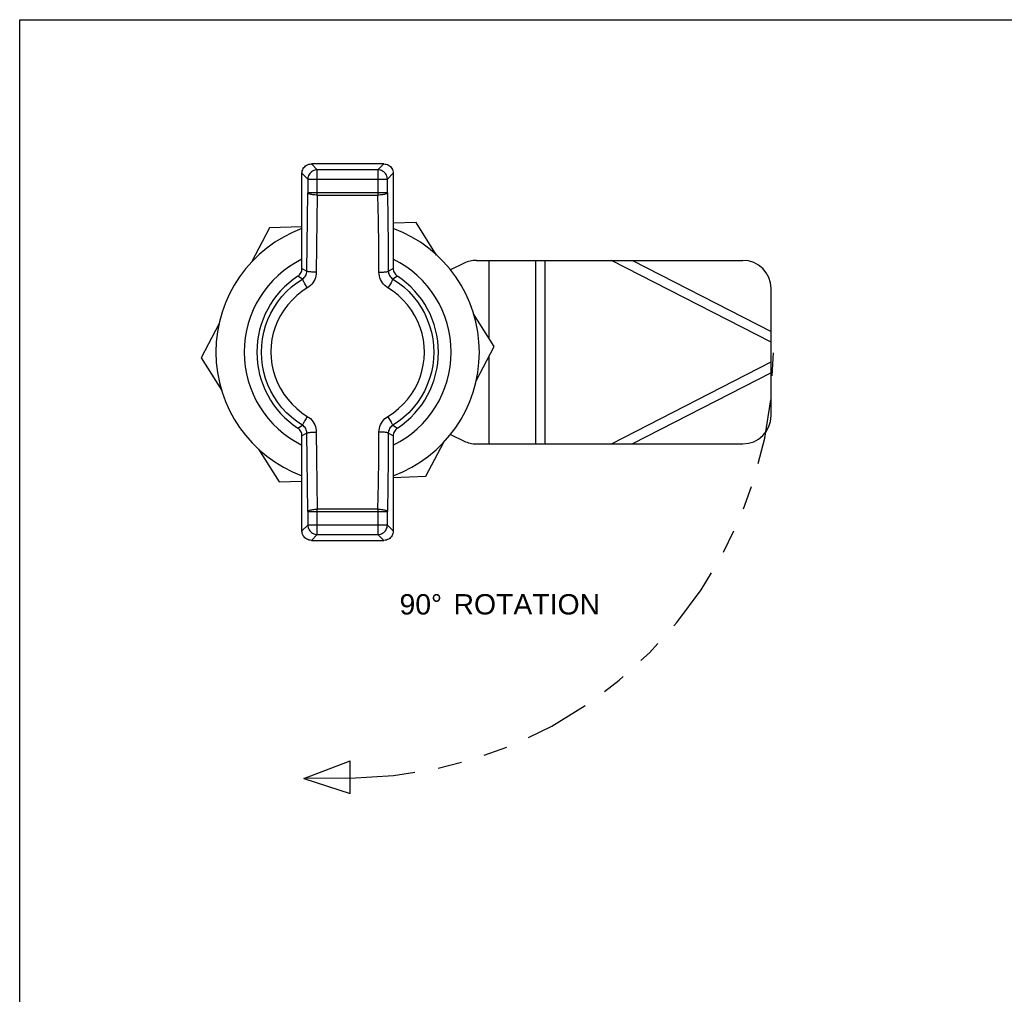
# Model space of a CAD drawing. Header units: inches. Extents: x 0 to 11, y 0 to 8.5.
# Tile 2 of 6: x 0 to 4.1, y 4.4 to 8.5. Entities that reach past the tile are written whole.
import ezdxf

# ---------------------------------------------------------------- set-up
doc = ezdxf.new("R2010")
doc.units = ezdxf.units.IN
doc.header["$LTSCALE"] = 0.605
doc.header["$MEASUREMENT"] = 0
doc.linetypes.add('PHANTOM', pattern=[0.8, 0.45, -0.05, 0.1, -0.05, 0.1, -0.05])
doc.layers.get('0').update_dxf_attribs({"linetype": 'CONTINUOUS'})
doc.layers.add('DEFAULT_3', color=7, linetype='PHANTOM')
doc.styles.get("Standard").update_dxf_attribs({"font": 'arial.ttf'})

msp = doc.modelspace()

# ---------------------------------------------------------------- linework, layer by layer
at = {"color": 7, "linetype": 'Continuous'}
for p, q in [((0, 0), (0, 8.5)), ((0, 8.5), (11, 8.5)), ((1.2206, 7.8967), (1.2453, 7.872)), ((1.5239, 7.8967), (1.2206, 7.8967)), ((1.2453, 7.7663), (1.2453, 7.872)), ((1.4992, 7.872), (1.2453, 7.872)), ((1.4992, 7.872), (1.5239, 7.8967)), ((1.4992, 7.872), (1.4992, 7.7663)), ((1.1813, 7.4595), (1.1813, 7.8575)), ((1.206, 7.8327), (1.1813, 7.8574)), ((1.206, 7.8327), (1.206, 7.7755)), ((1.206, 7.8327), (1.5385, 7.8327)), ((1.5632, 7.8574), (1.5385, 7.8327)), ((1.5385, 7.7755), (1.5385, 7.8327)), ((1.5632, 7.8575), (1.5632, 7.4595)), ((1.2044, 7.6672), (1.206, 7.7755)), ((1.5385, 7.7755), (1.206, 7.7755)), ((1.2453, 7.7663), (1.2437, 7.6595)), ((1.2453, 7.7663), (1.4992, 7.7663)), ((1.5009, 7.6595), (1.4992, 7.7663)), ((1.5385, 7.7755), (1.5401, 7.6672)), ((1.203, 7.5581), (1.2044, 7.6672)), ((1.5401, 7.6672), (1.5415, 7.5581)), ((1.0454, 7.6287), (0.9703, 7.4863)), ((1.1813, 7.6339), (1.0454, 7.6287)), ((1.2437, 7.6595), (1.2423, 7.5519)), ((1.5022, 7.5519), (1.5009, 7.6595)), ((1.6587, 7.652), (1.5632, 7.6484)), ((1.7447, 7.5154), (1.6587, 7.652)), ((1.202, 7.4482), (1.203, 7.5581)), ((1.2423, 7.5519), (1.2413, 7.4436)), ((1.5033, 7.4436), (1.5022, 7.5519)), ((1.5415, 7.5581), (1.5425, 7.4482)), ((1.1813, 7.4596), (1.202, 7.4482)), ((1.5425, 7.4482), (1.5632, 7.4596)), ((1.8597, 7.4813), (1.8025, 7.4535)), ((1.9112, 7.4931), (3.0258, 7.4931)), ((1.9628, 7.4931), (1.9628, 7.1687)), ((2.1597, 6.7254), (2.1597, 7.4931)), ((2.199, 6.7254), (2.199, 7.4931)), ((3.1439, 7.1503), (2.4758, 7.4931)), ((2.5643, 7.4931), (3.1439, 7.1957)), ((1.1829, 7.4151), (1.1636, 7.4268)), ((1.5809, 7.4268), (1.5616, 7.4151)), ((3.1439, 6.8435), (3.1439, 7.375)), ((1.9855, 7.1326), (1.8993, 7.2696)), ((0.8344, 7.2289), (0.759, 7.086)), ((1.9101, 6.9896), (1.9855, 7.1326)), ((1.9628, 7.0895), (1.9628, 6.7254)), ((0.759, 7.086), (0.8452, 6.9489)), ((2.4758, 6.7254), (3.1439, 7.0682)), ((3.1439, 7.0228), (2.5643, 6.7254)), ((1.1636, 6.7918), (1.1829, 6.8034)), ((1.5616, 6.8034), (1.5809, 6.7918)), ((1.202, 6.7703), (1.1813, 6.7589)), ((1.1813, 6.361), (1.1813, 6.759)), ((1.203, 6.6605), (1.202, 6.7703)), ((1.2413, 6.775), (1.2423, 6.6667)), ((1.5022, 6.6667), (1.5033, 6.775)), ((1.5425, 6.7703), (1.5415, 6.6605)), ((1.5632, 6.7589), (1.5425, 6.7703)), ((1.5632, 6.759), (1.5632, 6.361)), ((1.8025, 6.765), (1.8597, 6.7373)), ((1.6991, 6.5898), (1.7742, 6.7322)), ((1.9112, 6.7254), (3.0258, 6.7254)), ((0.9998, 6.7031), (1.0858, 6.5665)), ((1.2044, 6.5513), (1.203, 6.6605)), ((1.2423, 6.6667), (1.2437, 6.559)), ((1.5009, 6.559), (1.5022, 6.6667)), ((1.5415, 6.6605), (1.5401, 6.5513)), ((1.0858, 6.5665), (1.1813, 6.5701)), ((1.206, 6.443), (1.2044, 6.5513)), ((1.2437, 6.559), (1.2453, 6.4522)), ((1.4992, 6.4522), (1.5009, 6.559)), ((1.5401, 6.5513), (1.5385, 6.443)), ((1.5632, 6.5846), (1.6991, 6.5898)), ((1.206, 6.443), (1.206, 6.3858)), ((1.206, 6.443), (1.5385, 6.443)), ((1.2453, 6.3466), (1.2453, 6.4522)), ((1.4992, 6.4522), (1.2453, 6.4522)), ((1.4992, 6.4522), (1.4992, 6.3466)), ((1.5385, 6.3858), (1.5385, 6.443)), ((1.1813, 6.3611), (1.206, 6.3858)), ((1.5385, 6.3858), (1.206, 6.3858)), ((1.2453, 6.3466), (1.2206, 6.3219)), ((1.2453, 6.3466), (1.4992, 6.3466)), ((1.5239, 6.3219), (1.4992, 6.3466)), ((1.5385, 6.3858), (1.5632, 6.3611)), ((1.2206, 6.3219), (1.5239, 6.3219))]:
    msp.add_line(p, q, dxfattribs=at)
for points in [[(1.1813, 7.8575), (1.1816, 7.8625), (1.1826, 7.8675), (1.1843, 7.8724), (1.1866, 7.8771), (1.1893, 7.8812), (1.1925, 7.8849), (1.1962, 7.8882), (1.2003, 7.8911), (1.205, 7.8935), (1.2101, 7.8952), (1.2152, 7.8963), (1.2205, 7.8967)], [(1.2453, 7.872), (1.2402, 7.8716), (1.2352, 7.8706), (1.2303, 7.8689), (1.2257, 7.8666), (1.2215, 7.8638), (1.2176, 7.8604), (1.2142, 7.8565), (1.2113, 7.8523), (1.2091, 7.8477), (1.2074, 7.8428), (1.2064, 7.8378), (1.206, 7.8327)], [(1.5385, 7.8327), (1.5381, 7.8378), (1.5371, 7.8428), (1.5355, 7.8477), (1.5332, 7.8523), (1.5303, 7.8565), (1.5269, 7.8604), (1.5231, 7.8638), (1.5188, 7.8666), (1.5142, 7.8689), (1.5094, 7.8706), (1.5043, 7.8716), (1.4992, 7.872)], [(1.524, 7.8967), (1.5291, 7.8963), (1.5341, 7.8954), (1.539, 7.8937), (1.5436, 7.8914), (1.5477, 7.8887), (1.5515, 7.8855), (1.5548, 7.8818), (1.5576, 7.8776), (1.56, 7.873), (1.5618, 7.8679), (1.5628, 7.8627), (1.5632, 7.8575)], [(1.2453, 7.7663), (1.2404, 7.7664), (1.2356, 7.7667), (1.231, 7.7671), (1.2267, 7.7677), (1.2226, 7.7683), (1.2188, 7.7691), (1.2154, 7.77), (1.2124, 7.771), (1.2099, 7.772), (1.208, 7.7731), (1.2067, 7.7743), (1.206, 7.7755)], [(1.5385, 7.7755), (1.5379, 7.7743), (1.5366, 7.7732), (1.5349, 7.7721), (1.5326, 7.7711), (1.5298, 7.7702), (1.5265, 7.7693), (1.5227, 7.7685), (1.5186, 7.7678), (1.5141, 7.7672), (1.5093, 7.7668), (1.5043, 7.7664), (1.4992, 7.7663)], [(1.1637, 7.4268), (1.1675, 7.4297), (1.171, 7.4331), (1.1741, 7.4368), (1.1766, 7.4409), (1.1786, 7.4453), (1.1801, 7.4499), (1.181, 7.4547), (1.1813, 7.4595)], [(1.5632, 7.4595), (1.5635, 7.4547), (1.5644, 7.4499), (1.5659, 7.4453), (1.5679, 7.4409), (1.5705, 7.4368), (1.5735, 7.4331), (1.577, 7.4297), (1.5809, 7.4268)], [(1.1829, 7.4151), (1.187, 7.418), (1.1907, 7.4213), (1.194, 7.4251), (1.1968, 7.4293), (1.199, 7.4338), (1.2006, 7.4385), (1.2016, 7.4433), (1.202, 7.4482)], [(1.2413, 7.4436), (1.2363, 7.4436), (1.2315, 7.4438), (1.227, 7.444), (1.2227, 7.4443), (1.2186, 7.4446), (1.2148, 7.445), (1.2113, 7.4454), (1.2084, 7.4459), (1.2059, 7.4465), (1.204, 7.447), (1.2027, 7.4476), (1.202, 7.4482)], [(1.2413, 7.4436), (1.2408, 7.4357), (1.2395, 7.4281), (1.2375, 7.4205), (1.2347, 7.4132), (1.2311, 7.4061), (1.2268, 7.3994), (1.2219, 7.3932), (1.2163, 7.3876), (1.2102, 7.3825), (1.2036, 7.378)], [(1.5033, 7.4436), (1.5082, 7.4436), (1.513, 7.4438), (1.5175, 7.444), (1.5219, 7.4443), (1.526, 7.4446), (1.5298, 7.445), (1.5332, 7.4454), (1.5362, 7.4459), (1.5386, 7.4465), (1.5405, 7.447), (1.5419, 7.4476), (1.5425, 7.4482)], [(1.541, 7.378), (1.5343, 7.3825), (1.5282, 7.3876), (1.5227, 7.3932), (1.5177, 7.3994), (1.5134, 7.4061), (1.5099, 7.4132), (1.507, 7.4205), (1.505, 7.4281), (1.5037, 7.4357), (1.5033, 7.4436)], [(1.5425, 7.4482), (1.5429, 7.4433), (1.5439, 7.4385), (1.5456, 7.4338), (1.5478, 7.4293), (1.5505, 7.4251), (1.5538, 7.4213), (1.5575, 7.418), (1.5616, 7.4151)], [(1.1829, 6.8034), (1.1595, 6.8191), (1.1373, 6.8366), (1.1166, 6.8557), (1.0975, 6.8765), (1.08, 6.8986), (1.0644, 6.9221), (1.0507, 6.9466), (1.0389, 6.9721), (1.0291, 6.9986), (1.0215, 7.0258), (1.016, 7.0533), (1.0127, 7.0811), (1.0116, 7.1092), (1.0127, 7.1374), (1.016, 7.1652), (1.0215, 7.1927), (1.0291, 7.2199), (1.0389, 7.2464), (1.0507, 7.2719), (1.0644, 7.2964), (1.08, 7.3199), (1.0975, 7.3421), (1.1167, 7.3628), (1.1373, 7.3819), (1.1595, 7.3994), (1.1829, 7.4151)], [(1.2036, 7.378), (1.1806, 7.3627), (1.1593, 7.3457), (1.1395, 7.327), (1.1216, 7.3068), (1.1054, 7.2852), (1.0913, 7.2625), (1.0791, 7.2386), (1.0691, 7.2139), (1.0612, 7.1887), (1.0556, 7.1631), (1.0521, 7.1369), (1.0509, 7.1106), (1.0519, 7.0842), (1.0552, 7.0578), (1.0607, 7.0319), (1.0685, 7.0064), (1.0785, 6.9813), (1.0907, 6.957), (1.1051, 6.9339), (1.1214, 6.912), (1.1395, 6.8916), (1.1593, 6.8728), (1.1807, 6.8558), (1.2036, 6.8406)], [(1.2036, 7.378), (1.2008, 7.3824), (1.1982, 7.3868), (1.1957, 7.391), (1.1933, 7.395), (1.1911, 7.3988), (1.1891, 7.4024), (1.1873, 7.4057), (1.1857, 7.4086), (1.1845, 7.4111), (1.1836, 7.413), (1.1831, 7.4144), (1.1829, 7.4151)], [(1.5616, 7.4151), (1.5615, 7.4144), (1.561, 7.4131), (1.5602, 7.4113), (1.5591, 7.4091), (1.5576, 7.4064), (1.5559, 7.4032), (1.5539, 7.3997), (1.5516, 7.3957), (1.5492, 7.3915), (1.5466, 7.3871), (1.5438, 7.3826), (1.541, 7.378)], [(1.541, 6.8406), (1.5639, 6.8558), (1.5852, 6.8728), (1.605, 6.8915), (1.623, 6.9118), (1.6391, 6.9333), (1.6532, 6.956), (1.6654, 6.9799), (1.6755, 7.0046), (1.6833, 7.0298), (1.6889, 7.0555), (1.6924, 7.0816), (1.6936, 7.1079), (1.6926, 7.1344), (1.6894, 7.1607), (1.6838, 7.1866), (1.6761, 7.2122), (1.666, 7.2372), (1.6538, 7.2615), (1.6395, 7.2847), (1.6232, 7.3065), (1.605, 7.3269), (1.5852, 7.3457), (1.5639, 7.3627), (1.541, 7.378)], [(1.5616, 7.4151), (1.5851, 7.3994), (1.6072, 7.3819), (1.6279, 7.3628), (1.647, 7.3421), (1.6645, 7.3199), (1.6802, 7.2964), (1.6939, 7.2719), (1.7056, 7.2464), (1.7154, 7.2199), (1.723, 7.1927), (1.7285, 7.1652), (1.7318, 7.1374), (1.7329, 7.1093), (1.7318, 7.0811), (1.7285, 7.0533), (1.7231, 7.0258), (1.7154, 6.9987), (1.7056, 6.9722), (1.6939, 6.9466), (1.6802, 6.9221), (1.6645, 6.8986), (1.647, 6.8764), (1.6279, 6.8557), (1.6072, 6.8366), (1.5851, 6.8191), (1.5616, 6.8034)], [(1.2036, 6.8406), (1.2008, 6.8361), (1.1982, 6.8317), (1.1957, 6.8276), (1.1933, 6.8236), (1.1911, 6.8197), (1.1891, 6.8161), (1.1873, 6.8128), (1.1857, 6.8099), (1.1845, 6.8075), (1.1836, 6.8055), (1.1831, 6.8042), (1.1829, 6.8034)], [(1.2036, 6.8406), (1.2102, 6.836), (1.2163, 6.831), (1.2219, 6.8253), (1.2268, 6.8191), (1.2311, 6.8124), (1.2347, 6.8054), (1.2375, 6.798), (1.2395, 6.7905), (1.2408, 6.7828), (1.2413, 6.775)], [(1.5033, 6.775), (1.5037, 6.7828), (1.505, 6.7905), (1.507, 6.798), (1.5099, 6.8054), (1.5134, 6.8124), (1.5177, 6.8191), (1.5227, 6.8253), (1.5282, 6.831), (1.5343, 6.836), (1.541, 6.8406)], [(1.5616, 6.8034), (1.5615, 6.8041), (1.561, 6.8054), (1.5602, 6.8072), (1.5591, 6.8094), (1.5576, 6.8121), (1.5559, 6.8153), (1.5539, 6.8189), (1.5516, 6.8228), (1.5492, 6.827), (1.5465, 6.8314), (1.5438, 6.836), (1.541, 6.8406)], [(1.202, 6.7703), (1.2016, 6.7752), (1.2006, 6.7801), (1.199, 6.7848), (1.1968, 6.7892), (1.194, 6.7934), (1.1907, 6.7972), (1.187, 6.8005), (1.1829, 6.8034)], [(1.5616, 6.8034), (1.5575, 6.8005), (1.5538, 6.7972), (1.5505, 6.7934), (1.5478, 6.7892), (1.5456, 6.7848), (1.5439, 6.7801), (1.5429, 6.7752), (1.5425, 6.7703)], [(1.1813, 6.759), (1.181, 6.7638), (1.1801, 6.7686), (1.1786, 6.7732), (1.1766, 6.7776), (1.1741, 6.7817), (1.171, 6.7855), (1.1675, 6.7888), (1.1637, 6.7917)], [(1.202, 6.7703), (1.2026, 6.7709), (1.2039, 6.7714), (1.2056, 6.772), (1.2079, 6.7725), (1.2107, 6.773), (1.214, 6.7734), (1.2178, 6.7738), (1.2219, 6.7742), (1.2264, 6.7745), (1.2312, 6.7747), (1.2362, 6.7749), (1.2413, 6.775)], [(1.5425, 6.7703), (1.5419, 6.7709), (1.5407, 6.7714), (1.5389, 6.772), (1.5366, 6.7725), (1.5338, 6.773), (1.5305, 6.7734), (1.5268, 6.7738), (1.5226, 6.7742), (1.5181, 6.7745), (1.5133, 6.7747), (1.5083, 6.7749), (1.5033, 6.775)], [(1.5809, 6.7917), (1.577, 6.7888), (1.5735, 6.7855), (1.5705, 6.7817), (1.5679, 6.7776), (1.5659, 6.7732), (1.5644, 6.7686), (1.5635, 6.7638), (1.5632, 6.759)], [(1.206, 6.443), (1.2067, 6.4442), (1.2079, 6.4453), (1.2097, 6.4464), (1.2119, 6.4474), (1.2147, 6.4483), (1.218, 6.4492), (1.2218, 6.45), (1.226, 6.4507), (1.2305, 6.4513), (1.2352, 6.4518), (1.2402, 6.4521), (1.2453, 6.4522)], [(1.4992, 6.4522), (1.5042, 6.4521), (1.509, 6.4518), (1.5135, 6.4514), (1.5178, 6.4508), (1.5219, 6.4502), (1.5257, 6.4494), (1.5292, 6.4485), (1.5321, 6.4476), (1.5346, 6.4465), (1.5365, 6.4454), (1.5378, 6.4442), (1.5385, 6.443)], [(1.2205, 6.3219), (1.2155, 6.3222), (1.2105, 6.3232), (1.2056, 6.3248), (1.2009, 6.3271), (1.1968, 6.3298), (1.1931, 6.3331), (1.1898, 6.3367), (1.1869, 6.3409), (1.1845, 6.3456), (1.1827, 6.3506), (1.1817, 6.3558), (1.1813, 6.361)], [(1.206, 6.3858), (1.2064, 6.3807), (1.2074, 6.3757), (1.2091, 6.3709), (1.2113, 6.3663), (1.2142, 6.362), (1.2176, 6.3581), (1.2215, 6.3547), (1.2257, 6.3519), (1.2303, 6.3496), (1.2352, 6.3479), (1.2402, 6.3469), (1.2453, 6.3466)], [(1.4992, 6.3466), (1.5043, 6.3469), (1.5094, 6.3479), (1.5142, 6.3496), (1.5188, 6.3519), (1.5231, 6.3547), (1.5269, 6.3581), (1.5303, 6.362), (1.5332, 6.3663), (1.5355, 6.3709), (1.5371, 6.3757), (1.5381, 6.3807), (1.5385, 6.3858)], [(1.5632, 6.361), (1.5629, 6.356), (1.5619, 6.351), (1.5602, 6.3461), (1.558, 6.3415), (1.5552, 6.3373), (1.552, 6.3336), (1.5483, 6.3303), (1.5442, 6.3275), (1.5395, 6.3251), (1.5345, 6.3233), (1.5293, 6.3222), (1.524, 6.3219)]]:
    msp.add_lwpolyline(points, dxfattribs=at)
for centre, radius, start, end in [((1.3723, 7.1093), 0.5512, 110.2767, 249.7233), ((1.3723, 7.1093), 0.5512, 290.2767, 69.7233), ((1.3723, 7.1093), 0.4331, 116.1716, 243.8293), ((1.3723, 7.1093), 0.4331, 296.1716, 63.8293), ((1.9112, 7.375), 0.1181, 90, 115.8893), ((3.0258, 7.375), 0.1181, 0, 90), ((1.3723, 7.1093), 0.3799, 123.3045, 236.6955), ((1.3723, 7.1093), 0.3799, 303.3045, 56.6955), ((3.0258, 6.8435), 0.1181, 270, 360), ((1.9112, 6.8435), 0.1181, 244.1107, 270)]:
    msp.add_arc(centre, radius, start, end, dxfattribs=at)
at = {"layer": 'DEFAULT_3', "color": 4, "linetype": 'PHANTOM'}
for p, q in [((1.189, 5.3262), (1.3832, 5.4002)), ((1.3832, 5.2622), (1.3832, 5.4002)), ((1.3824, 5.3273), (1.189, 5.3262)), ((1.189, 5.3262), (1.3832, 5.2622))]:
    msp.add_line(p, q, dxfattribs=at)
msp.add_arc((1.3723, 7.1093), 1.782, 270.3246, 359.9081, dxfattribs=at)

# ---------------------------------------------------------------- texts
at = {"color": 2, "linetype": 'Continuous', "insert": (1.5894, 6.0968), "char_height": 0.085, "width": 0.848157, "attachment_point": 1, "line_spacing_factor": 0.9}
msp.add_mtext('90\\fgdt;{\\fgdt;~}\\fArial;{\\ftxt.shx;\\W0.166667;\\H0.085000; } ROTATION', dxfattribs=at)

doc.saveas('drawing.dxf')
